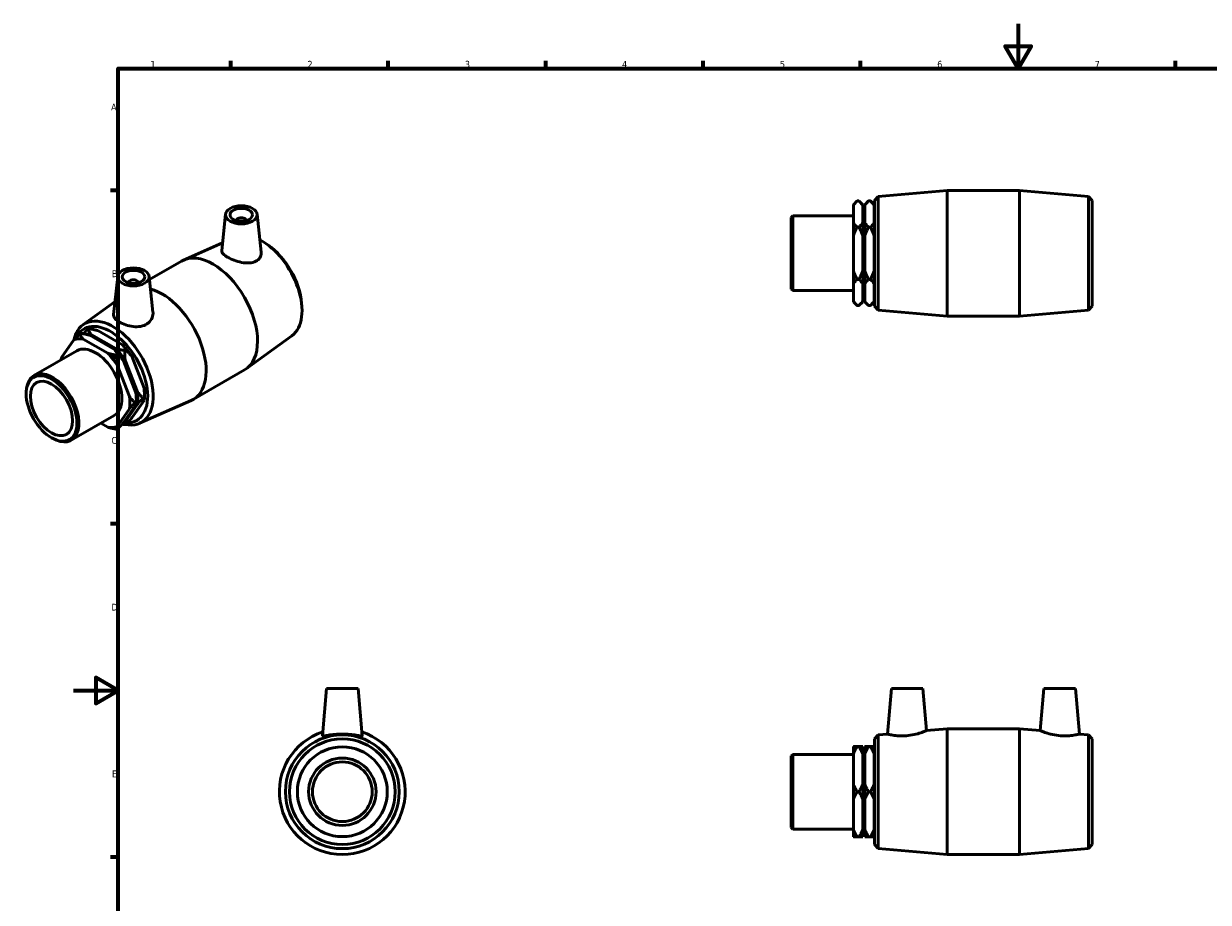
# Model space of a CAD drawing. Header units: millimetres. Extents: x -22 to 905, y -189 to 594.
# Tile 2 of 3: x -22 to 505, y 203 to 594. Entities that reach past the tile are written whole.
import ezdxf

# ---------------------------------------------------------------- set-up
doc = ezdxf.new("R2010")
doc.units = ezdxf.units.MM
doc.layers.add('Border (ANSI)', color=7, linetype='Continuous', lineweight=70)
doc.layers.add('Visible (ANSI)', color=7, linetype='Continuous', lineweight=50)
doc.styles.add('Note Text (ANSI)', font='tahoma.ttf')

# ---------------------------------------------------------------- blocks, each defined once
blk = doc.blocks.new('Borders Default Border')
at = {"layer": 'Border (ANSI)'}
for p, q in [((70.08, 574), (70.08, 577.45)), ((140.17, 574), (140.17, 577.45)), ((210.25, 574), (210.25, 577.45)), ((280.33, 574), (280.33, 577.45)), ((350.42, 574), (350.42, 577.45)), ((490.58, 574), (490.58, 577.45)), ((20, 519.75), (16.55, 519.75)), ((20, 445.5), (16.55, 445.5)), ((20, 371.25), (16.55, 371.25)), ((20, 222.75), (16.55, 222.75))]:
    blk.add_line(p, q, dxfattribs=at)
at = {"layer": 'Border (ANSI)', "flags": 128}
for points in [[(420.5, 594), (420.5, 574), (414.73, 584), (426.27, 584), (420.5, 574)], [(20, 20), (20, 574), (821, 574), (821, 20), (20, 20)], [(0, 297), (20, 297), (10, 302.77), (10, 291.23), (20, 297)]]:
    blk.add_lwpolyline(points, dxfattribs=at)
at = {"layer": 'Border (ANSI)', "char_height": 3.05, "attachment_point": 7, "style": 'Note Text (ANSI)'}
for s, insert in [('1', (34.35, 574.4)), ('2', (104.2, 574.4)), ('3', (174.26, 574.34)), ('4', (244.23, 574.4)), ('5', (314.48, 574.34)), ('6', (384.49, 574.34)), ('7', (454.6, 574.4)), ('A', (16.78, 555.35)), ('B', (17.15, 481.1)), ('C', (16.95, 406.8)), ('D', (16.96, 332.6)), ('E', (17.21, 258.35))]:
    blk.add_mtext(s, dxfattribs=dict(at, insert=insert))

msp = doc.modelspace()

# ---------------------------------------------------------------- linework, layer by layer
at = {"layer": 'Visible (ANSI)'}
for p, q in [((356.531, 515.274), (358.205, 517.099)), ((358.205, 517.099), (388.865, 519.754)), ((358.205, 517.099), (358.205, 466.409)), ((388.865, 463.754), (388.865, 519.754)), ((388.865, 519.754), (421.198, 519.754)), ((421.198, 463.754), (421.198, 519.754)), ((451.857, 517.099), (421.198, 519.754)), ((451.857, 466.409), (451.857, 517.099)), ((453.531, 515.274), (451.857, 517.099)), ((347.181, 513.348), (348.861, 515.028)), ((347.181, 513.084), (347.181, 513.348)), ((347.181, 505.335), (347.181, 513.084)), ((348.861, 515.028), (349.664, 515.028)), ((351.344, 513.348), (349.664, 515.028)), ((351.344, 513.348), (351.344, 513.084)), ((351.344, 513.084), (351.344, 505.335)), ((352.269, 513.348), (353.949, 515.028)), ((352.269, 513.084), (352.269, 513.348)), ((352.269, 505.335), (352.269, 513.084)), ((353.949, 515.028), (354.751, 515.028)), ((356.431, 513.348), (354.751, 515.028)), ((356.431, 513.348), (356.431, 513.084)), ((356.431, 513.084), (356.431, 505.335)), ((356.431, 511.754), (356.531, 511.754)), ((356.531, 468.234), (356.531, 515.274)), ((453.531, 515.274), (453.531, 468.234)), ((67.776, 509.12), (66.043, 492.956)), ((72.762, 506.232), (72.762, 506.418)), ((76.762, 506.232), (76.762, 506.418)), ((81.749, 509.12), (83.563, 492.196)), ((319.531, 507.713), (320.196, 508.378)), ((319.531, 475.794), (319.531, 507.713)), ((320.196, 508.378), (320.196, 475.129)), ((320.196, 508.378), (347.181, 508.378)), ((351.344, 508.378), (352.269, 508.378)), ((347.181, 499.502), (347.181, 505.335)), ((348.861, 503.391), (349.664, 503.391)), ((351.344, 505.335), (351.344, 499.502)), ((352.269, 499.502), (352.269, 505.335)), ((353.949, 503.391), (354.751, 503.391)), ((356.431, 505.335), (356.431, 499.502)), ((66.411, 496.395), (49.102, 488.737)), ((86.699, 495.374), (85.643, 496.103)), ((347.181, 484.005), (347.181, 499.502)), ((351.344, 499.502), (351.344, 484.005)), ((352.269, 484.005), (352.269, 499.502)), ((356.431, 499.502), (356.431, 484.005)), ((33.89, 480.038), (48.215, 488.287)), ((19.763, 481.471), (17.938, 464.446)), ((33.736, 481.471), (35.448, 465.51)), ((347.181, 478.172), (347.181, 484.005)), ((349.664, 480.116), (348.861, 480.116)), ((351.344, 484.005), (351.344, 478.172)), ((352.269, 478.172), (352.269, 484.005)), ((354.751, 480.116), (353.949, 480.116)), ((356.431, 484.005), (356.431, 478.172)), ((24.75, 478.77), (24.75, 478.584)), ((28.75, 478.77), (28.75, 478.584)), ((319.531, 475.794), (320.196, 475.129)), ((320.196, 475.129), (347.181, 475.129)), ((347.181, 470.424), (347.181, 478.172)), ((351.344, 478.172), (351.344, 470.424)), ((351.344, 475.129), (352.269, 475.129)), ((352.269, 470.424), (352.269, 478.172)), ((356.431, 478.172), (356.431, 470.424)), ((4.242, 459.846), (18.56, 470.251)), ((101.606, 469.487), (101.707, 468.207)), ((347.181, 470.159), (347.181, 470.424)), ((347.181, 470.159), (348.861, 468.479)), ((351.344, 470.159), (349.664, 468.479)), ((351.344, 470.424), (351.344, 470.159)), ((352.269, 470.159), (352.269, 470.424)), ((352.269, 470.159), (353.949, 468.479)), ((356.431, 470.159), (354.751, 468.479)), ((356.431, 471.754), (356.531, 471.754)), ((356.431, 470.424), (356.431, 470.159)), ((349.664, 468.479), (348.861, 468.479)), ((354.751, 468.479), (353.949, 468.479)), ((356.531, 468.234), (358.205, 466.409)), ((358.205, 466.409), (388.865, 463.754)), ((451.857, 466.409), (421.198, 463.754)), ((453.531, 468.234), (451.857, 466.409)), ((388.865, 463.754), (421.198, 463.754)), ((3.377, 456.111), (2.809, 455.785)), ((15.329, 447.207), (4.371, 453.517)), ((6.974, 458.183), (6.406, 457.856)), ((7.314, 455.212), (18.272, 448.902)), ((18.926, 449.278), (7.968, 455.589)), ((10.911, 457.284), (21.87, 450.973)), ((97.27, 455.034), (76.995, 440.3)), ((-17.528, 437.302), (1.554, 448.29)), ((0.246, 453.139), (-5.233, 445.322)), ((23.431, 448.706), (22.864, 448.379)), ((19.834, 446.634), (19.266, 446.307)), ((22.397, 443.774), (27.876, 429.646)), ((28.53, 430.022), (23.051, 444.15)), ((25.994, 445.845), (31.473, 431.717)), ((24.933, 427.951), (19.453, 442.079)), ((53.297, 426.592), (76.16, 439.758)), ((-20.987, 429.123), (-20.987, 429.665)), ((31.093, 427.162), (31.66, 427.489)), ((31.66, 428.857), (31.66, 427.489)), ((19.453, 414.628), (24.933, 422.445)), ((27.876, 424.14), (22.397, 416.323)), ((23.051, 416.699), (28.53, 424.516)), ((31.473, 426.211), (25.994, 418.394)), ((27.495, 425.09), (28.063, 425.417)), ((28.063, 426.785), (28.063, 425.417)), ((29.49, 416.001), (52.41, 426.142)), ((-0.935, 408.489), (18.146, 419.477)), ((12.199, 416.052), (15.329, 414.25)), ((19.266, 413.35), (19.834, 413.677)), ((22.864, 415.422), (23.431, 415.749)), ((-9.745, 409.602), (-9.277, 409.33)), ((112.72, 297.927), (110.878, 276.866)), ((126.72, 297.927), (112.72, 297.927)), ((126.72, 297.927), (128.563, 276.866)), ((364.081, 297.927), (362.305, 277.627)), ((364.081, 297.927), (378.081, 297.927)), ((378.081, 297.927), (379.725, 279.136)), ((431.981, 297.927), (430.337, 279.136)), ((445.981, 297.927), (431.981, 297.927)), ((445.981, 297.927), (447.757, 277.627)), ((379.725, 279.136), (388.865, 279.927)), ((388.865, 223.927), (388.865, 279.927)), ((388.865, 279.927), (421.198, 279.927)), ((421.198, 223.927), (421.198, 279.927)), ((430.337, 279.136), (421.198, 279.927)), ((356.531, 275.447), (358.205, 277.272)), ((356.531, 228.407), (356.531, 275.447)), ((358.205, 277.272), (362.305, 277.627)), ((358.205, 277.272), (358.205, 226.582)), ((451.857, 277.272), (447.757, 277.627)), ((451.857, 226.582), (451.857, 277.272)), ((453.531, 275.447), (451.857, 277.272)), ((453.531, 275.447), (453.531, 228.407)), ((347.181, 268.716), (347.181, 272.084)), ((349.664, 272.084), (348.861, 272.084)), ((351.344, 272.084), (351.344, 268.716)), ((352.269, 268.716), (352.269, 272.084)), ((354.751, 272.084), (353.949, 272.084)), ((356.431, 272.084), (356.431, 268.716)), ((356.431, 271.927), (356.531, 271.927)), ((319.531, 267.887), (320.196, 268.552)), ((319.531, 235.968), (319.531, 267.887)), ((320.196, 268.552), (320.196, 235.303)), ((320.196, 268.552), (347.181, 268.552)), ((347.181, 255.295), (347.181, 268.716)), ((351.344, 268.716), (351.344, 255.295)), ((351.344, 268.552), (352.269, 268.552)), ((352.269, 255.295), (352.269, 268.716)), ((356.431, 268.716), (356.431, 255.295)), ((347.181, 248.56), (347.181, 255.295)), ((351.344, 255.295), (351.344, 248.56)), ((352.269, 248.56), (352.269, 255.295)), ((356.431, 255.295), (356.431, 248.56)), ((347.181, 235.139), (347.181, 248.56)), ((348.861, 251.927), (349.664, 251.927)), ((351.344, 248.56), (351.344, 235.139)), ((352.269, 235.139), (352.269, 248.56)), ((353.949, 251.927), (354.751, 251.927)), ((356.431, 248.56), (356.431, 235.139)), ((319.531, 235.968), (320.196, 235.303)), ((320.196, 235.303), (347.181, 235.303)), ((347.181, 231.771), (347.181, 235.139)), ((351.344, 235.303), (352.269, 235.303)), ((351.344, 235.139), (351.344, 231.771)), ((352.269, 231.771), (352.269, 235.139)), ((356.431, 235.139), (356.431, 231.771)), ((348.861, 231.771), (349.664, 231.771)), ((353.949, 231.771), (354.751, 231.771)), ((356.431, 231.927), (356.531, 231.927)), ((356.531, 228.407), (358.205, 226.582)), ((453.531, 228.407), (451.857, 226.582)), ((358.205, 226.582), (388.865, 223.927)), ((388.865, 223.927), (421.198, 223.927)), ((451.857, 226.582), (421.198, 223.927))]:
    msp.add_line(p, q, dxfattribs=at)
for radius in [25.345, 23.52, 20, 15, 13.3]:
    msp.add_circle((119.72, 251.927), radius, dxfattribs=at)
msp.add_arc((119.72, 251.927), 28, 108.09352, 71.90648, dxfattribs=at)
for centre, major_axis, ratio in [((74.762, 508.871), (7, 0), 0.5758617), ((74.762, 508.871), (5, 0), 0.5758617), ((26.75, 481.223), (7, 0), 0.5758617), ((26.75, 481.223), (5, 0), 0.5758617), ((-9.702, 422.624), (7.964, -13.83), 0.5780931), ((-9.702, 422.624), (6.637, -11.525), 0.5780931)]:
    msp.add_ellipse(centre, major_axis=major_axis, ratio=ratio, dxfattribs=at)
for centre, major_axis, ratio, start_param, end_param in [((74.762, 506.418), (-2, 0), 0.5758617, 2.9729035, 6.4518745), ((83.867, 476.507), (12.648, -21.964), 0.5780931, 0.0613908, 2.4081293), ((62.188, 464.023), (-13.973, 24.264), 0.5780931, 3.1415927, 6.2831853), ((85.051, 477.189), (-11.737, 20.382), 0.5780931, 4.0243245, 5.4004534), ((26.75, 478.77), (-2, 0), 0.5758617, 2.9729035, 6.4518745), ((39.324, 450.857), (13.973, -24.264), 0.5780931, 6.2217945, 8.8960322), ((17.645, 438.372), (12.648, -21.964), 0.5780931, 5.8042132, 9.9885871), ((16.461, 437.691), (-11.737, 20.382), 0.5780931, 2.821098, 6.6583666), ((9.85, 433.883), (-10.776, 18.713), 0.5780931, 5.8667411, 6.1798981), ((13.447, 435.955), (-10.776, 18.713), 0.5780931, 5.8667411, 6.0341993), ((9.85, 433.883), (-8.296, 14.407), 0.5780931, 3.1415927, 6.2831853), ((12.793, 435.578), (-10.776, 18.713), 0.5780931, 4.8195436, 5.1327006), ((13.447, 435.955), (10.776, -18.713), 0.5780931, 1.6779509, 1.9911079), ((16.391, 437.65), (-10.776, 18.713), 0.5780931, 4.8195436, 5.1327006), ((9.85, 433.883), (-10.776, 18.713), 0.5780931, 0.6307534, 0.6921809), ((9.85, 433.883), (10.776, -18.713), 0.5780931, 1.6779509, 1.9911079), ((-9.231, 422.895), (8.296, -14.407), 0.5780931, 5.4958534, 10.2121098), ((9.85, 433.883), (10.776, -18.713), 0.5780931, 0.6307534, 0.9439104), ((12.793, 435.578), (-10.776, 18.713), 0.5780931, 3.9289245, 4.085503), ((13.447, 435.955), (10.776, -18.713), 0.5780931, 0.6307534, 0.9439104), ((16.391, 437.65), (-10.776, 18.713), 0.5780931, 3.9289245, 4.085503), ((13.447, 435.955), (10.776, -18.713), 0.5780931, 6.1382208, 6.1798981), ((9.85, 433.883), (10.776, -18.713), 0.5780931, 5.8667411, 6.1798981)]:
    msp.add_ellipse(centre, major_axis=major_axis, ratio=ratio, start_param=start_param, end_param=end_param, dxfattribs=at)
for points, weights in [([(347.181, 513.084), (347.853, 514.019), (348.861, 515.028)], [1, 1.00377631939, 1]), ([(349.664, 515.028), (350.672, 514.019), (351.344, 513.084)], [1, 1.00377631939, 1]), ([(352.269, 513.084), (352.94, 514.019), (353.949, 515.028)], [1, 1.00377631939, 1]), ([(354.751, 515.028), (355.76, 514.019), (356.431, 513.084)], [1, 1.00377631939, 1]), ([(348.861, 503.391), (347.853, 504.399), (347.181, 505.335)], [1, 1.00377631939, 1]), ([(347.181, 499.502), (347.853, 501.374), (348.861, 503.391)], [1, 1.00377631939, 1]), ([(351.344, 505.335), (350.672, 504.399), (349.664, 503.391)], [1, 1.00377631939, 1]), ([(349.664, 503.391), (350.672, 501.374), (351.344, 499.502)], [1, 1.00377631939, 1]), ([(353.949, 503.391), (352.94, 504.399), (352.269, 505.335)], [1, 1.00377631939, 1]), ([(352.269, 499.502), (352.94, 501.374), (353.949, 503.391)], [1, 1.00377631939, 1]), ([(356.431, 505.335), (355.76, 504.399), (354.751, 503.391)], [1, 1.00377631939, 1]), ([(354.751, 503.391), (355.76, 501.374), (356.431, 499.502)], [1, 1.00377631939, 1]), ([(348.861, 480.116), (347.853, 482.133), (347.181, 484.005)], [1, 1.00377631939, 1]), ([(347.181, 478.172), (347.853, 479.108), (348.861, 480.116)], [1, 1.00377631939, 1]), ([(351.344, 484.005), (350.672, 482.133), (349.664, 480.116)], [1, 1.00377631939, 1]), ([(349.664, 480.116), (350.672, 479.108), (351.344, 478.172)], [1, 1.00377631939, 1]), ([(353.949, 480.116), (352.94, 482.133), (352.269, 484.005)], [1, 1.00377631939, 1]), ([(352.269, 478.172), (352.94, 479.108), (353.949, 480.116)], [1, 1.00377631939, 1]), ([(356.431, 484.005), (355.76, 482.133), (354.751, 480.116)], [1, 1.00377631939, 1]), ([(354.751, 480.116), (355.76, 479.108), (356.431, 478.172)], [1, 1.00377631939, 1]), ([(348.861, 468.479), (347.853, 469.488), (347.181, 470.424)], [1, 1.00377631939, 1]), ([(351.344, 470.424), (350.672, 469.488), (349.664, 468.479)], [1, 1.00377631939, 1]), ([(353.949, 468.479), (352.94, 469.488), (352.269, 470.424)], [1, 1.00377631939, 1]), ([(356.431, 470.424), (355.76, 469.488), (354.751, 468.479)], [1, 1.00377631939, 1]), ([(2.809, 455.785), (1.383, 454.357), (0.246, 453.139)], [1, 1.00377631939, 1]), ([(4.371, 453.517), (3.522, 454.553), (2.809, 455.785)], [1, 1.00377631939, 1]), ([(3.377, 456.111), (5.516, 455.701), (7.314, 455.212)], [1, 1.00377631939, 1]), ([(6.406, 457.856), (5.367, 456.815), (4.484, 455.889)], [1, 1.00274997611, 1.00149479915]), ([(7.968, 455.589), (7.12, 456.624), (6.406, 457.856)], [1, 1.00377631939, 1]), ([(6.974, 458.183), (9.113, 457.772), (10.911, 457.284)], [1, 1.00377631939, 1]), ([(18.272, 448.902), (19.121, 447.866), (19.834, 446.634)], [1, 1.00377631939, 1]), ([(22.864, 448.379), (20.725, 448.79), (18.926, 449.278)], [1, 1.00377631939, 1]), ([(21.87, 450.973), (22.718, 449.938), (23.431, 448.706)], [1, 1.00377631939, 1]), ([(23.051, 444.15), (22.864, 446.13), (22.864, 448.379)], [1, 1.00377631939, 1]), ([(23.431, 448.706), (24.858, 447.278), (25.994, 445.845)], [1, 1.00377631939, 1]), ([(-5.233, 445.322), (-5.384, 444.779), (-5.413, 444.278)], [1, 1.00305835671, 1.00116292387]), ([(19.266, 446.307), (17.127, 446.718), (15.329, 447.207)], [1, 1.00377631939, 1]), ([(19.453, 442.079), (19.266, 444.058), (19.266, 446.307)], [1, 1.00377631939, 1]), ([(19.834, 446.634), (21.26, 445.206), (22.397, 443.774)], [1, 1.00377631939, 1]), ([(27.495, 425.09), (26.069, 426.518), (24.933, 427.951)], [1, 1.00377631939, 1]), ([(27.876, 429.646), (28.063, 427.666), (28.063, 425.417)], [1, 1.00377631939, 1]), ([(31.093, 427.162), (29.666, 428.59), (28.53, 430.022)], [1, 1.00377631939, 1]), ([(28.53, 424.516), (29.666, 425.734), (31.093, 427.162)], [1, 1.00377631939, 1]), ([(31.473, 431.717), (31.66, 429.738), (31.66, 427.489)], [1, 1.00377631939, 1]), ([(31.66, 427.489), (31.66, 426.882), (31.473, 426.211)], [1, 1.00377631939, 1]), ([(24.933, 422.445), (26.069, 423.662), (27.495, 425.09)], [1, 1.00377631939, 1]), ([(28.063, 425.417), (28.063, 424.81), (27.876, 424.14)], [1, 1.00377631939, 1]), ([(22.864, 415.422), (22.864, 416.029), (23.051, 416.699)], [1, 1.00377631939, 1]), ([(25.994, 418.394), (24.858, 417.177), (23.431, 415.749)], [1, 1.00377631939, 1]), ([(15.329, 414.25), (17.127, 413.761), (19.266, 413.35)], [1, 1.00377631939, 1]), ([(19.266, 413.35), (19.266, 413.957), (19.453, 414.628)], [1, 1.00377631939, 1]), ([(22.397, 416.323), (21.26, 415.105), (19.834, 413.677)], [1, 1.00377631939, 1]), ([(21.757, 415.644), (22.298, 415.531), (22.864, 415.422)], [1.0014673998, 1.00099683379, 1]), ([(347.181, 268.716), (347.853, 270.337), (348.861, 272.084)], [1, 1.00377631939, 1]), ([(348.861, 272.084), (347.853, 272.084), (347.181, 272.084)], [1, 1.00377631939, 1]), ([(349.664, 272.084), (350.672, 270.337), (351.344, 268.716)], [1, 1.00377631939, 1]), ([(351.344, 272.084), (350.672, 272.084), (349.664, 272.084)], [1, 1.00377631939, 1]), ([(352.269, 268.716), (352.94, 270.337), (353.949, 272.084)], [1, 1.00377631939, 1]), ([(353.949, 272.084), (352.94, 272.084), (352.269, 272.084)], [1, 1.00377631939, 1]), ([(354.751, 272.084), (355.76, 270.337), (356.431, 268.716)], [1, 1.00377631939, 1]), ([(356.431, 272.084), (355.76, 272.084), (354.751, 272.084)], [1, 1.00377631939, 1]), ([(348.861, 251.927), (347.853, 253.674), (347.181, 255.295)], [1, 1.00377631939, 1]), ([(351.344, 255.295), (350.672, 253.674), (349.664, 251.927)], [1, 1.00377631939, 1]), ([(353.949, 251.927), (352.94, 253.674), (352.269, 255.295)], [1, 1.00377631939, 1]), ([(356.431, 255.295), (355.76, 253.674), (354.751, 251.927)], [1, 1.00377631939, 1]), ([(347.181, 248.56), (347.853, 250.181), (348.861, 251.927)], [1, 1.00377631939, 1]), ([(349.664, 251.927), (350.672, 250.181), (351.344, 248.56)], [1, 1.00377631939, 1]), ([(352.269, 248.56), (352.94, 250.181), (353.949, 251.927)], [1, 1.00377631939, 1]), ([(354.751, 251.927), (355.76, 250.181), (356.431, 248.56)], [1, 1.00377631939, 1]), ([(348.861, 231.771), (347.853, 233.518), (347.181, 235.139)], [1, 1.00377631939, 1]), ([(351.344, 235.139), (350.672, 233.518), (349.664, 231.771)], [1, 1.00377631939, 1]), ([(353.949, 231.771), (352.94, 233.518), (352.269, 235.139)], [1, 1.00377631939, 1]), ([(356.431, 235.139), (355.76, 233.518), (354.751, 231.771)], [1, 1.00377631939, 1]), ([(347.181, 231.771), (347.853, 231.771), (348.861, 231.771)], [1, 1.00377631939, 1]), ([(349.664, 231.771), (350.672, 231.771), (351.344, 231.771)], [1, 1.00377631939, 1]), ([(352.269, 231.771), (352.94, 231.771), (353.949, 231.771)], [1, 1.00377631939, 1]), ([(354.751, 231.771), (355.76, 231.771), (356.431, 231.771)], [1, 1.00377631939, 1])]:
    msp.add_rational_spline(points, weights, degree=2, dxfattribs=at)
for points, knots in [([(81.238, 488.16), (80.449, 487.755), (79.442, 487.501), (77.24, 487.365), (76.044, 487.478), (73.82, 487.904), (72.64, 488.241), (70.455, 489.055), (69.449, 489.529), (67.851, 490.448), (67.165, 490.949), (66.259, 491.916), (66.038, 492.385), (66.035, 492.858), (66.037, 492.907), (66.043, 492.956)], [0, 0, 0, 0, 0.3461581, 0.3461581, 0.6923161, 0.6923161, 1.0311078, 1.0311078, 1.3698994, 1.3698994, 1.7086911, 1.7086911, 2.0474827, 2.0474827, 2.0863273, 2.0863273, 2.0863273, 2.0863273]), ([(83.563, 492.196), (83.574, 492.099), (83.581, 492.003), (83.609, 491.188), (83.426, 490.422), (82.611, 489.096), (81.978, 488.54), (81.238, 488.16)], [4.65286814, 4.65286814, 4.65286814, 4.65286814, 4.69581217, 4.69581217, 5.0202959, 5.0202959, 5.34477962, 5.34477962, 5.34477962, 5.34477962]), ([(32.774, 460.252), (31.99, 459.754), (31.005, 459.379), (28.865, 459.003), (27.71, 458.998), (25.554, 459.23), (24.404, 459.484), (22.284, 460.175), (21.314, 460.609), (19.774, 461.496), (19.101, 462.008), (18.191, 463.062), (17.953, 463.607), (17.923, 464.232), (17.927, 464.338), (17.939, 464.446)], [0, 0, 0, 0, 0.3244837, 0.3244837, 0.6489675, 0.6489675, 0.9757289, 0.9757289, 1.3024904, 1.3024904, 1.6292519, 1.6292519, 1.9560133, 1.9560133, 2.0213895, 2.0213895, 2.0213895, 2.0213895]), ([(35.447, 465.51), (35.466, 465.332), (35.476, 465.155), (35.479, 464.119), (35.254, 463.188), (34.321, 461.517), (33.611, 460.783), (32.774, 460.252)], [4.5820668, 4.5820668, 4.5820668, 4.5820668, 4.65246348, 4.65246348, 4.99862155, 4.99862155, 5.34477962, 5.34477962, 5.34477962, 5.34477962]), ([(128.563, 276.866), (128.564, 276.856), (128.563, 276.847), (128.528, 276.75), (128.279, 276.737), (127.342, 276.851), (126.655, 276.974), (125.095, 277.223), (124.114, 277.365), (121.971, 277.569), (120.809, 277.627), (118.631, 277.627), (117.47, 277.569), (115.327, 277.365), (114.345, 277.223), (112.786, 276.974), (112.099, 276.851), (111.162, 276.737), (110.912, 276.75), (110.881, 276.838)], [2.7079184, 2.7079184, 2.7079184, 2.7079184, 2.7397988, 2.7397988, 3.0642826, 3.0642826, 3.3887663, 3.3887663, 3.7155278, 3.7155278, 4.0422892, 4.0422892, 4.3690507, 4.3690507, 4.6958122, 4.6958122, 5.0202959, 5.0202959, 5.3447796, 5.3447796, 5.3447796, 5.3447796]), ([(370.762, 276.838), (369.685, 276.75), (368.54, 276.737), (366.451, 276.851), (365.505, 276.974), (364.016, 277.223), (363.371, 277.365), (362.515, 277.569), (362.305, 277.627), (362.305, 277.627)], [0, 0, 0, 0, 0.3244837, 0.3244837, 0.6489675, 0.6489675, 0.9757289, 0.9757289, 1.3024904, 1.3024904, 1.3024904, 1.3024904]), ([(379.725, 279.136), (379.725, 279.136), (379.499, 279.039), (378.594, 278.683), (377.917, 278.426), (376.348, 277.909), (375.343, 277.613), (373.125, 277.121), (371.912, 276.932), (370.762, 276.838)], [3.9748802, 3.9748802, 3.9748802, 3.9748802, 4.3136718, 4.3136718, 4.6524635, 4.6524635, 4.9986216, 4.9986216, 5.3447796, 5.3447796, 5.3447796, 5.3447796]), ([(439.3, 276.838), (438.151, 276.932), (436.937, 277.121), (434.72, 277.613), (433.714, 277.909), (432.146, 278.426), (431.468, 278.683), (430.564, 279.039), (430.337, 279.136), (430.337, 279.136)], [0, 0, 0, 0, 0.3461581, 0.3461581, 0.6923161, 0.6923161, 1.0311078, 1.0311078, 1.3698994, 1.3698994, 1.3698994, 1.3698994]), ([(447.757, 277.627), (447.757, 277.627), (447.547, 277.569), (446.692, 277.365), (446.047, 277.223), (444.557, 276.974), (443.611, 276.851), (441.522, 276.737), (440.378, 276.75), (439.3, 276.838)], [4.0422892, 4.0422892, 4.0422892, 4.0422892, 4.3690507, 4.3690507, 4.6958122, 4.6958122, 5.0202959, 5.0202959, 5.3447796, 5.3447796, 5.3447796, 5.3447796])]:
    msp.add_open_spline(points, degree=3, knots=knots, dxfattribs=at)
msp.add_open_spline([(110.881, 276.838), (110.878, 276.847), (110.877, 276.856), (110.878, 276.866)], degree=3, dxfattribs=at)

# ---------------------------------------------------------------- block references
msp.add_blockref('Borders Default Border', (0, 0))

doc.saveas('drawing.dxf')
